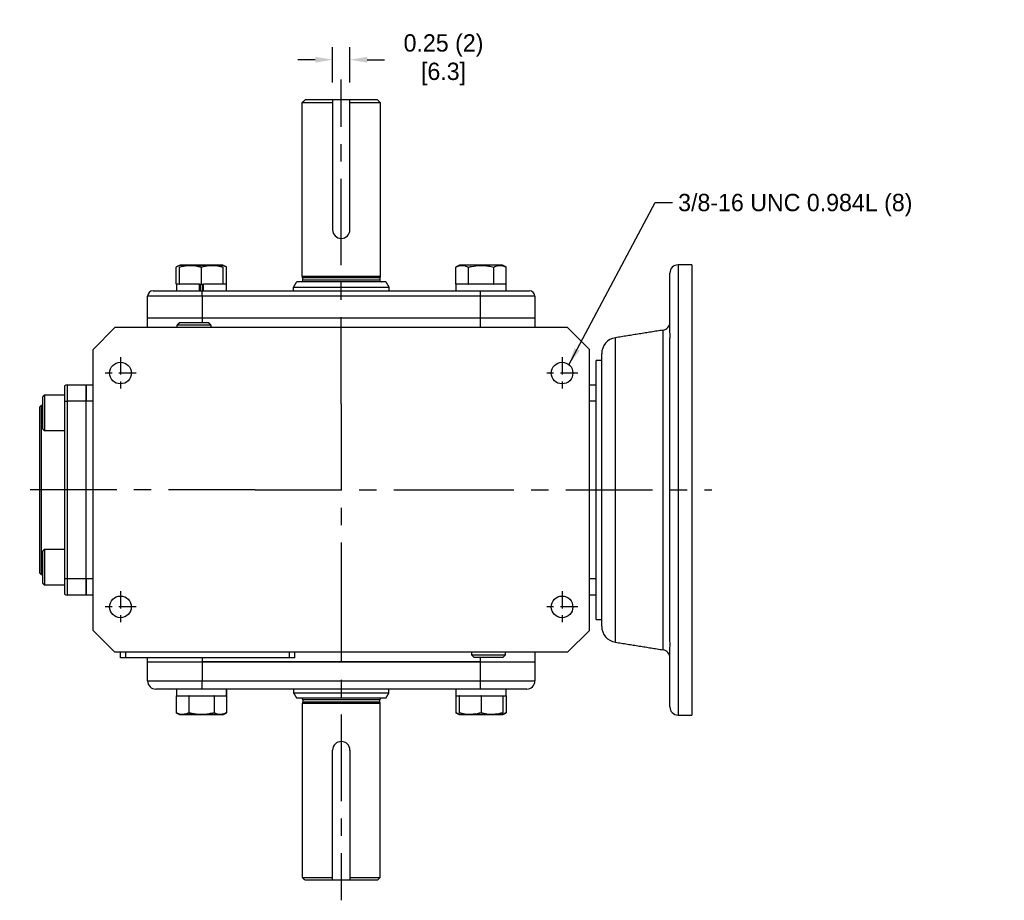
# Model space of a CAD drawing. Header units: inches. Extents: x 77.6 to 113, y 15.6 to 44.1.
# Tile 3 of 3: x 96.9 to 111.1, y 31.4 to 44.1. Entities that reach past the tile are written whole.
import ezdxf

# ---------------------------------------------------------------- set-up
doc = ezdxf.new("R2010")
doc.units = ezdxf.units.IN
doc.header["$MEASUREMENT"] = 0
doc.linetypes.add('CENTER', pattern=[2, 1.25, -0.25, 0.25, -0.25])
doc.layers.add('Centerline', color=40, linetype='CENTER')
doc.layers.add('Dimensions', color=140, linetype='Continuous')
doc.dimstyles.get("Standard").update_dxf_attribs({"dimtxt": 0.25, "dimasz": 0.25, "dimexe": 0.18, "dimexo": 0.25, "dimgap": 0.08, "dimtad": 0, "dimtih": 1, "dimtoh": 1, "dimrnd": 0.0005, "dimzin": 0, "dimdsep": 46, "dimtxsty": 'Standard', "dimcen": 0, "dimadec": 0, "dimazin": 0, "dimtfac": 1, "dimtofl": 0, "dimtmove": 0, "dimatfit": 3, "dimfxl": 0, "dimtolj": 1, "dimtzin": 0, "dimarcsym": 0})

# ---------------------------------------------------------------- blocks, each defined once
blk = doc.blocks.new('*D20')
at = {"layer": 'Defpoints', "color": 0}
for p in [(101.643, 43.572), (101.393, 42.993), (101.643, 42.993)]:
    blk.add_point(p, dxfattribs=at)
at = {"layer": 'Dimensions', "color": 0, "lineweight": -2}
for p, q in [((101.393, 43.243), (101.393, 43.752)), ((101.643, 43.243), (101.643, 43.752)), ((101.143, 43.572), (100.893, 43.572)), ((101.893, 43.572), (102.143, 43.572))]:
    blk.add_line(p, q, dxfattribs=at)
at = {"layer": 'Dimensions', "color": 0}
for points in [[(101.143, 43.614), (101.143, 43.53), (101.393, 43.572)], [(101.893, 43.614), (101.893, 43.53), (101.643, 43.572)]]:
    blk.add_solid(points, dxfattribs=at)
at = {"layer": 'Dimensions', "color": 0, "char_height": 0.25, "attachment_point": 5}
for s, insert in [('\\A1;0.25 (2)', (102.994, 43.777)), ('\\A1;[6.3]', (102.994, 43.367))]:
    blk.add_mtext(s, dxfattribs=dict(at, insert=insert))

msp = doc.modelspace()

# ---------------------------------------------------------------- linework, layer by layer
for p, q in [((100.9553, 42.9535), (101.3929, 42.9535)), ((101.3929, 42.9929), (100.9947, 42.9929)), ((101.3929, 42.9929), (101.3929, 41.1179)), ((101.6429, 42.9929), (101.3929, 42.9929)), ((101.6429, 41.1179), (101.6429, 42.9929)), ((102.0411, 42.9929), (101.6429, 42.9929)), ((101.6429, 42.9535), (102.0805, 42.9535)), ((99.1359, 40.3354), (99.1359, 40.5798)), ((99.1846, 40.3354), (99.1846, 40.5798)), ((99.8091, 40.6051), (99.1901, 40.6051)), ((99.1905, 40.6051), (99.8087, 40.6051)), ((99.4996, 40.3354), (99.4996, 40.5798)), ((99.8146, 40.3354), (99.8146, 40.5798)), ((99.8633, 40.3354), (99.8633, 40.5798)), ((103.1725, 40.3354), (103.1725, 40.5798)), ((103.8458, 40.6051), (103.2267, 40.6051)), ((103.3544, 40.3354), (103.3544, 40.5798)), ((103.7181, 40.3354), (103.7181, 40.5798)), ((103.8999, 40.3354), (103.8999, 40.5798)), ((106.3801, 40.611), (106.3801, 34.1149)), ((106.577, 40.611), (106.577, 34.1149)), ((102.1614, 40.3669), (100.8744, 40.3669)), ((102.0805, 40.4456), (100.9553, 40.4456)), ((102.0746, 40.4236), (100.9612, 40.4236)), ((102.0746, 40.3905), (100.9612, 40.3905)), ((106.262, 39.6474), (106.262, 40.4929)), ((98.8014, 40.237), (99.51, 40.237)), ((99.1359, 40.3354), (99.1374, 40.3354)), ((99.4712, 40.3354), (99.1374, 40.3354)), ((99.1846, 40.3354), (99.1872, 40.3354)), ((99.4712, 40.237), (99.4712, 40.3354)), ((99.4722, 40.3354), (99.4712, 40.3354)), ((99.4722, 40.3354), (99.4996, 40.3354)), ((99.4838, 40.3354), (99.4838, 40.237)), ((99.4996, 40.3354), (99.527, 40.3354)), ((99.51, 40.237), (103.5258, 40.237)), ((99.51, 40.1582), (99.51, 40.237)), ((99.5154, 40.3354), (99.5154, 40.237)), ((99.527, 40.3354), (99.528, 40.3354)), ((99.528, 40.237), (99.528, 40.3354)), ((99.8618, 40.3354), (99.528, 40.3354)), ((99.812, 40.3354), (99.8146, 40.3354)), ((99.8618, 40.3354), (99.8633, 40.3354)), ((100.8289, 40.2881), (102.2069, 40.2881)), ((103.1725, 40.3354), (103.174, 40.3354)), ((103.8973, 40.3354), (103.174, 40.3354)), ((103.3529, 40.3354), (103.3544, 40.3354)), ((103.3544, 40.3354), (103.3574, 40.3354)), ((103.5258, 40.237), (104.2344, 40.237)), ((103.5258, 40.1582), (103.5258, 40.237)), ((103.7151, 40.3354), (103.7181, 40.3354)), ((103.7181, 40.3354), (103.7196, 40.3354)), ((103.8973, 40.237), (103.8973, 40.3354)), ((103.8973, 40.3354), (103.8999, 40.3354)), ((98.7226, 39.8433), (98.7226, 40.1582)), ((99.51, 40.1582), (98.7226, 40.1582)), ((99.51, 40.1582), (99.51, 39.8433)), ((103.5258, 40.1582), (99.51, 40.1582)), ((103.5258, 39.8433), (103.5258, 40.1582)), ((104.3132, 40.1582), (103.5258, 40.1582)), ((104.3132, 40.1582), (104.3132, 39.8433)), ((99.51, 39.8433), (98.7226, 39.8433)), ((98.7226, 39.7055), (98.7226, 39.8433)), ((99.51, 39.8433), (98.7226, 39.8433)), ((103.5258, 39.8433), (99.51, 39.8433)), ((103.5258, 39.8433), (99.51, 39.8433)), ((99.51, 39.8433), (99.51, 39.7795)), ((104.3132, 39.8433), (103.5258, 39.8433)), ((104.3132, 39.8433), (103.5258, 39.8433)), ((103.5258, 39.7055), (103.5258, 39.8433)), ((104.3132, 39.8433), (104.3132, 39.7055)), ((97.9352, 39.3905), (98.2502, 39.7055)), ((104.7856, 39.7055), (98.2502, 39.7055)), ((99.6388, 39.7413), (99.145, 39.7413)), ((99.1833, 39.7795), (99.6006, 39.7795)), ((104.7856, 39.7055), (105.1006, 39.3905)), ((106.1626, 35.056), (106.1626, 39.6699)), ((106.262, 39.6495), (106.262, 39.6566)), ((105.4767, 35.1658), (105.4767, 39.5601)), ((97.9352, 35.3354), (97.9352, 39.3905)), ((105.1006, 35.3354), (105.1006, 39.3905)), ((106.262, 39.2235), (106.262, 39.5037)), ((106.262, 35.2234), (106.262, 39.5025)), ((105.199, 38.8787), (105.199, 39.233)), ((105.2778, 35.399), (105.2778, 39.3269)), ((97.5219, 38.8681), (97.5219, 38.6425)), ((97.5612, 38.8787), (97.8368, 38.8787)), ((97.5612, 38.8787), (97.5612, 38.6425)), ((97.8368, 38.6425), (97.8368, 38.8787)), ((97.8368, 38.8787), (97.8368, 38.6425)), ((97.8368, 38.8787), (97.9352, 38.8787)), ((105.1006, 38.8787), (105.199, 38.8787)), ((105.199, 38.6425), (105.199, 38.8787)), ((97.2069, 38.7068), (97.2069, 38.2462)), ((97.2325, 38.7324), (97.2325, 38.2206)), ((97.1675, 36.1622), (97.1675, 38.5637)), ((97.1872, 38.5834), (97.1872, 36.1425)), ((97.5219, 38.6425), (97.5219, 36.0834)), ((97.5219, 38.6425), (97.5612, 38.6425)), ((97.8368, 38.6425), (97.5612, 38.6425)), ((97.5612, 38.6425), (97.5612, 36.0834)), ((97.8368, 36.0834), (97.8368, 38.6425)), ((97.8368, 36.0834), (97.8368, 38.6425)), ((97.9352, 38.6425), (97.8368, 38.6425)), ((105.199, 38.6425), (105.1006, 38.6425)), ((105.199, 38.4583), (105.199, 38.6425)), ((105.199, 36.2676), (105.199, 38.4583)), ((97.2069, 36.4797), (97.2069, 36.2494)), ((97.2325, 36.5053), (97.2325, 36.2494)), ((97.2069, 36.2494), (97.2069, 36.0191)), ((97.2325, 36.2494), (97.2325, 35.9935)), ((105.199, 36.0834), (105.199, 36.2676)), ((97.5219, 36.0834), (97.5219, 35.8577)), ((97.5219, 36.0834), (97.5612, 36.0834)), ((97.5612, 36.0834), (97.8368, 36.0834)), ((97.5612, 36.0834), (97.5612, 35.8472)), ((97.8368, 35.8472), (97.8368, 36.0834)), ((97.8368, 36.0834), (97.8368, 35.8472)), ((97.8368, 36.0834), (97.9352, 36.0834)), ((105.1006, 36.0834), (105.199, 36.0834)), ((105.199, 35.8472), (105.199, 36.0834)), ((97.8368, 35.8472), (97.5612, 35.8472)), ((97.9352, 35.8472), (97.8368, 35.8472)), ((105.199, 35.8472), (105.1006, 35.8472)), ((105.199, 35.4929), (105.199, 35.8472)), ((106.262, 35.2229), (106.262, 35.5024)), ((98.2502, 35.0204), (97.9352, 35.3354)), ((105.1006, 35.3354), (104.7856, 35.0204)), ((104.7856, 35.0204), (98.2502, 35.0204)), ((98.3289, 34.9417), (98.3289, 35.0204)), ((98.4077, 34.9417), (98.4077, 35.0204)), ((100.7699, 34.9417), (100.7699, 35.0204)), ((100.8486, 34.9417), (100.8486, 35.0204)), ((103.397, 34.9846), (103.872, 34.9846)), ((103.872, 34.9846), (103.8908, 34.9846)), ((104.3132, 35.0204), (104.3132, 34.8826)), ((106.262, 34.233), (106.262, 35.0785)), ((106.262, 35.0693), (106.262, 35.075)), ((98.4077, 34.9417), (98.3289, 34.9417)), ((100.7699, 34.9417), (98.4077, 34.9417)), ((98.7226, 34.8826), (98.7226, 34.9417)), ((98.7226, 34.607), (98.7226, 34.8826)), ((98.7226, 34.8826), (99.51, 34.8826)), ((98.7226, 34.8826), (99.51, 34.8826)), ((99.51, 34.9417), (99.51, 34.8826)), ((99.51, 34.8826), (103.5258, 34.8826)), ((103.5258, 34.8826), (99.51, 34.8826)), ((99.51, 34.8826), (99.51, 34.607)), ((100.8486, 34.9417), (100.7699, 34.9417)), ((103.8366, 34.9464), (103.4352, 34.9464)), ((103.5258, 34.8826), (103.5258, 34.9464)), ((103.5258, 34.8826), (104.3132, 34.8826)), ((103.5258, 34.8826), (104.3132, 34.8826)), ((103.5258, 34.607), (103.5258, 34.8826)), ((103.8526, 34.9464), (103.8366, 34.9464)), ((104.3132, 34.8826), (104.3132, 34.607)), ((98.7226, 34.607), (99.51, 34.607)), ((99.51, 34.4889), (99.51, 34.607)), ((99.51, 34.607), (103.5258, 34.607)), ((103.5258, 34.4889), (103.5258, 34.607)), ((103.5258, 34.607), (104.3132, 34.607)), ((99.51, 34.4889), (98.8407, 34.4889)), ((103.5258, 34.4889), (99.51, 34.4889)), ((99.8607, 34.4889), (99.8607, 34.3905)), ((100.8289, 34.4377), (102.2069, 34.4377)), ((104.1951, 34.4889), (103.5258, 34.4889)), ((99.1359, 34.3905), (99.1359, 34.1461)), ((99.1374, 34.3905), (99.1359, 34.3905)), ((99.1374, 34.3905), (99.8607, 34.3905)), ((99.3178, 34.3905), (99.3163, 34.3905)), ((99.3178, 34.3905), (99.3178, 34.1461)), ((99.3207, 34.3905), (99.3178, 34.3905)), ((99.6814, 34.3905), (99.6785, 34.3905)), ((99.6814, 34.3905), (99.6814, 34.1461)), ((99.6829, 34.3905), (99.6814, 34.3905)), ((99.8633, 34.3905), (99.8607, 34.3905)), ((99.8633, 34.3905), (99.8633, 34.1461)), ((102.1614, 34.359), (100.8744, 34.359)), ((102.0805, 34.2803), (100.9553, 34.2803)), ((102.0746, 34.3354), (100.9612, 34.3354)), ((102.0746, 34.3023), (100.9612, 34.3023)), ((103.1725, 34.3905), (103.1725, 34.1461)), ((103.174, 34.3905), (103.1725, 34.3905)), ((103.174, 34.3905), (103.8984, 34.3905)), ((103.2213, 34.3905), (103.2213, 34.1461)), ((103.2238, 34.3905), (103.2213, 34.3905)), ((103.5362, 34.3905), (103.5336, 34.3905)), ((103.5362, 34.3905), (103.5362, 34.1461)), ((103.5388, 34.3905), (103.5362, 34.3905)), ((103.8512, 34.3905), (103.8486, 34.3905)), ((103.8512, 34.3905), (103.8512, 34.1461)), ((103.8999, 34.3905), (103.8984, 34.3905)), ((103.8999, 34.3905), (103.8999, 34.1461)), ((99.1901, 34.1208), (99.8091, 34.1208)), ((99.8087, 34.1208), (99.1905, 34.1208)), ((103.2267, 34.1208), (103.8458, 34.1208)), ((101.3929, 31.733), (101.3929, 33.608)), ((101.6429, 33.608), (101.6429, 31.733)), ((100.9553, 31.7724), (101.3929, 31.7724)), ((101.3929, 31.733), (100.9947, 31.733)), ((101.6429, 31.733), (101.3929, 31.733)), ((101.6429, 31.7724), (102.0805, 31.7724)), ((102.0411, 31.733), (101.6429, 31.733))]:
    msp.add_line(p, q)
for centre, radius in [((98.3305, 39.0503), 0.1562), ((104.7053, 39.0503), 0.1562), ((98.3305, 35.6755), 0.1562), ((104.7053, 35.6755), 0.1563)]:
    msp.add_circle(centre, radius)
for centre, radius, start, end in [((101.5179, 41.1179), 0.125, 180, 0), ((106.3801, 40.4929), 0.1181, 90, 180), ((100.9376, 40.3905), 0.0236, 270, 0), ((102.0982, 40.3905), 0.0236, 180, 270), ((98.8014, 40.1582), 0.0787, 90, 180), ((104.2344, 40.1582), 0.0787, 0, 90), ((106.1439, 39.7865), 0.1181, 279.09028, 0), ((105.514, 39.3269), 0.2362, 99.09028, 180), ((97.5612, 38.8), 0.0787, 90, 120), ((97.5612, 35.9259), 0.0787, 240, 270), ((105.514, 35.399), 0.2362, 180, 260.90972), ((106.1439, 34.9394), 0.1181, 0, 80.90972), ((98.8407, 34.607), 0.1181, 180, 270), ((104.1951, 34.607), 0.1181, 270, 0), ((100.9376, 34.3354), 0.0236, 0, 90), ((102.0982, 34.3354), 0.0236, 90, 180), ((106.3801, 34.233), 0.1181, 180, 270), ((101.5179, 33.608), 0.125, 0, 180)]:
    msp.add_arc(centre, radius, start, end)
for points in [[(100.9553, 42.9535), (100.9947, 42.9929)], [(100.9553, 40.4456), (100.9553, 42.9535)], [(102.0411, 42.9929), (102.0805, 42.9535)], [(102.0805, 42.9535), (102.0805, 40.4456)], [(99.1901, 40.6051), (99.1359, 40.5798)], [(99.8633, 40.5798), (99.8091, 40.6051)], [(103.2267, 40.6051), (103.1725, 40.5798)], [(103.8999, 40.5798), (103.8458, 40.6051)], [(106.577, 40.611), (106.3801, 40.611)], [(100.8289, 40.2881), (100.8744, 40.3669)], [(100.9612, 40.4236), (100.9553, 40.4456)], [(100.9612, 40.3905), (100.9612, 40.4236)], [(102.0805, 40.4456), (102.0746, 40.4236)], [(102.0746, 40.4236), (102.0746, 40.3905)], [(102.1614, 40.3669), (102.2069, 40.2881)], [(99.1374, 40.3354), (99.1374, 40.237)], [(99.8618, 40.237), (99.8618, 40.3354)], [(100.8289, 40.237), (100.8289, 40.2881)], [(102.2069, 40.2881), (102.2069, 40.237)], [(103.174, 40.3354), (103.174, 40.237)], [(103.8984, 40.237), (103.8984, 40.3354)], [(99.1833, 39.7795), (99.145, 39.7413)], [(99.145, 39.7413), (99.1461, 39.7055)], [(99.6388, 39.7413), (99.6006, 39.7795)], [(99.6377, 39.7055), (99.6388, 39.7413)], [(106.1626, 39.6699), (105.4767, 39.5601)], [(105.2778, 39.233), (105.199, 39.233)], [(97.2325, 38.7324), (97.2069, 38.7068)], [(97.5219, 38.7324), (97.2325, 38.7324)], [(97.1872, 38.5834), (97.1675, 38.5637)], [(97.2069, 38.5834), (97.1872, 38.5834)], [(97.2069, 38.2462), (97.2325, 38.2206)], [(97.2325, 38.2206), (97.5219, 38.2206)], [(97.2325, 36.5053), (97.2069, 36.4797)], [(97.5219, 36.5053), (97.2325, 36.5053)], [(97.1675, 36.1622), (97.1872, 36.1425)], [(97.1872, 36.1425), (97.2069, 36.1425)], [(97.2069, 36.0191), (97.2325, 35.9935)], [(97.2325, 35.9935), (97.5219, 35.9935)], [(105.199, 35.4929), (105.2778, 35.4929)], [(105.4767, 35.1658), (106.1626, 35.056)], [(103.3981, 35.0204), (103.397, 34.9846)], [(103.397, 34.9846), (103.4352, 34.9464)], [(103.8526, 34.9464), (103.8908, 34.9846)], [(103.8908, 34.9846), (103.8897, 35.0204)], [(99.1374, 34.4889), (99.1374, 34.3905)], [(99.8618, 34.3905), (99.8618, 34.4889)], [(100.8289, 34.4889), (100.8289, 34.4377)], [(100.8289, 34.4377), (100.8744, 34.359)], [(102.1614, 34.359), (102.2069, 34.4377)], [(102.2069, 34.4377), (102.2069, 34.4889)], [(103.174, 34.4889), (103.174, 34.3905)], [(103.8984, 34.3905), (103.8984, 34.4889)], [(100.9612, 34.3023), (100.9553, 34.2803)], [(100.9553, 34.2803), (100.9553, 31.7724)], [(100.9612, 34.3354), (100.9612, 34.3023)], [(102.0746, 34.3023), (102.0746, 34.3354)], [(102.0805, 34.2803), (102.0746, 34.3023)], [(102.0805, 31.7724), (102.0805, 34.2803)], [(99.1359, 34.1461), (99.1901, 34.1208)], [(99.8091, 34.1208), (99.8633, 34.1461)], [(103.1725, 34.1461), (103.2267, 34.1208)], [(103.8458, 34.1208), (103.8999, 34.1461)], [(106.3801, 34.1149), (106.577, 34.1149)], [(100.9553, 31.7724), (100.9947, 31.733)], [(102.0411, 31.733), (102.0805, 31.7724)]]:
    msp.add_open_spline(points, degree=1)
for points, knots in [([(99.1846, 40.5798), (99.2221, 40.5884), (99.2982, 40.6057), (99.4052, 40.6022), (99.4716, 40.5865), (99.4996, 40.5798)], [0, 0, 0, 0, 0.3599189, 0.7307365, 1, 1, 1, 1]), ([(99.4996, 40.5798), (99.4621, 40.5884), (99.386, 40.6057), (99.279, 40.6022), (99.2126, 40.5865), (99.1846, 40.5798)], [0, 0, 0, 0, 0.3599186, 0.7307365, 1, 1, 1, 1]), ([(99.4996, 40.5798), (99.5371, 40.5884), (99.6132, 40.6057), (99.7202, 40.6022), (99.7866, 40.5865), (99.8146, 40.5798)], [0, 0, 0, 0, 0.3599188, 0.7307366, 1, 1, 1, 1]), ([(99.8146, 40.5798), (99.7771, 40.5884), (99.701, 40.6057), (99.594, 40.6022), (99.5275, 40.5865), (99.4996, 40.5798)], [0, 0, 0, 0, 0.3599188, 0.7307362, 1, 1, 1, 1]), ([(103.1725, 40.5798), (103.1942, 40.5884), (103.2381, 40.6057), (103.2999, 40.6022), (103.3383, 40.5865), (103.3544, 40.5798)], [0, 0, 0, 0, 0.3599186, 0.7307365, 1, 1, 1, 1]), ([(103.3544, 40.5798), (103.3697, 40.5832), (103.4245, 40.5953), (103.5222, 40.6061), (103.6293, 40.5987), (103.6941, 40.5849), (103.7181, 40.5798)], [0, 0, 0, 0, 0.1280923, 0.4589871, 0.7995496, 1, 1, 1, 1]), ([(103.7181, 40.5798), (103.7397, 40.5884), (103.7836, 40.6057), (103.8454, 40.6022), (103.8838, 40.5865), (103.8999, 40.5798)], [0, 0, 0, 0, 0.3599189, 0.7307365, 1, 1, 1, 1]), ([(106.262, 39.5025), (106.2622, 39.5139), (106.2629, 39.5468), (106.2656, 39.5952), (106.2629, 39.6312), (106.2622, 39.6434), (106.262, 39.6474)], [0, 0, 0, 0, 0.1704147, 0.4909005, 0.8306199, 1, 1, 1, 1]), ([(106.262, 35.0785), (106.2622, 35.0825), (106.2629, 35.0943), (106.2656, 35.1297), (106.2629, 35.178), (106.2622, 35.2121), (106.262, 35.2234)], [0, 0, 0, 0, 0.1704147, 0.4909003, 0.8306193, 1, 1, 1, 1]), ([(99.3178, 34.1461), (99.2961, 34.1375), (99.2522, 34.1202), (99.1904, 34.1236), (99.152, 34.1394), (99.1359, 34.1461)], [0, 0, 0, 0, 0.3599189, 0.7307365, 1, 1, 1, 1]), ([(99.6814, 34.1461), (99.6574, 34.1409), (99.5939, 34.1274), (99.4868, 34.1198), (99.3891, 34.1304), (99.3331, 34.1427), (99.3178, 34.1461)], [0, 0, 0, 0, 0.2004498, 0.5311741, 0.871908, 1, 1, 1, 1]), ([(99.8633, 34.1461), (99.8416, 34.1375), (99.7977, 34.1202), (99.7359, 34.1236), (99.6976, 34.1394), (99.6814, 34.1461)], [0, 0, 0, 0, 0.3599186, 0.7307365, 1, 1, 1, 1]), ([(103.3018, 34.1293), (103.2976, 34.1279), (103.271, 34.1187), (103.227, 34.1243), (103.1887, 34.1396), (103.1725, 34.1461)], [0, 0, 0, 0, 0.0982381, 0.6206547, 1, 1, 1, 1]), ([(103.5362, 34.1461), (103.4987, 34.1375), (103.4227, 34.1202), (103.3157, 34.1236), (103.2492, 34.1394), (103.2213, 34.1461)], [0, 0, 0, 0, 0.3599188, 0.7307366, 1, 1, 1, 1]), ([(103.613, 34.1301), (103.5924, 34.1272), (103.5385, 34.1197), (103.4843, 34.1263), (103.4508, 34.1303)], [0, 0, 0, 0, 0.3809899, 1, 1, 1, 1]), ([(103.8512, 34.1461), (103.8137, 34.1375), (103.7376, 34.1202), (103.6306, 34.1236), (103.5642, 34.1394), (103.5362, 34.1461)], [0, 0, 0, 0, 0.3599189, 0.7307365, 1, 1, 1, 1]), ([(103.8999, 34.1461), (103.8783, 34.1378), (103.8344, 34.121), (103.7878, 34.1208), (103.7643, 34.1294), (103.7631, 34.1299)], [0, 0, 0, 0, 0.4793834, 0.9732833, 1, 1, 1, 1])]:
    msp.add_open_spline(points, degree=3, knots=knots)
at = {"layer": 'Centerline'}
for p, q in [((101.5179, 38.605), (101.5179, 43.2845)), ((101.5179, 38.605), (101.5179, 36.1208)), ((100.2758, 37.3629), (96.8759, 37.3629)), ((100.2758, 37.3629), (102.76, 37.3629)), ((102.76, 37.3629), (106.8686, 37.3629)), ((101.5179, 36.1208), (101.5179, 31.4414))]:
    msp.add_line(p, q, dxfattribs=at)
at = {"layer": 'Centerline', "ltscale": 0.2}
for p, q in [((98.3305, 39.2788), (98.3305, 38.8218)), ((104.7053, 39.2788), (104.7053, 38.8218)), ((98.559, 39.0503), (98.102, 39.0503)), ((104.9338, 39.0503), (104.4768, 39.0503)), ((98.3305, 35.904), (98.3305, 35.447)), ((104.7053, 35.904), (104.7053, 35.447)), ((98.559, 35.6755), (98.102, 35.6755)), ((104.9338, 35.6755), (104.4768, 35.6755))]:
    msp.add_line(p, q, dxfattribs=at)

# ---------------------------------------------------------------- texts
at = {"layer": 'Dimensions', "insert": (106.3811, 41.6364), "char_height": 0.25, "attachment_point": 1}
msp.add_mtext('3/8-16 UNC 0.984L (8)', dxfattribs=at)

# ---------------------------------------------------------------- dimensions: what is measured, and where the dimension line sits
at = {"layer": 'Dimensions'}
dim = msp.add_linear_dim(base=(101.6429, 43.5719), p1=(101.3929, 42.9929), p2=(101.6429, 42.9929), dimstyle='Standard', override={"dimpost": ' (2)\\X'}, dxfattribs=at)
dim.commit()
dim.dimension.update_dxf_attribs({"geometry": '*D20', "text_midpoint": (102.9937, 43.5719)})

# ---------------------------------------------------------------- leaders
at = {"layer": 'Dimensions', "annotation_type": 0, "has_hookline": 1, "hookline_direction": 0, "text_width": 4.7083}
msp.add_leader([(104.8043, 39.1713), (106.0511, 41.5114), (106.3011, 41.5114)], dimstyle='Standard', override={"dimgap": 0.08, "dimtad": 0}, dxfattribs=at)

doc.saveas('drawing.dxf')
